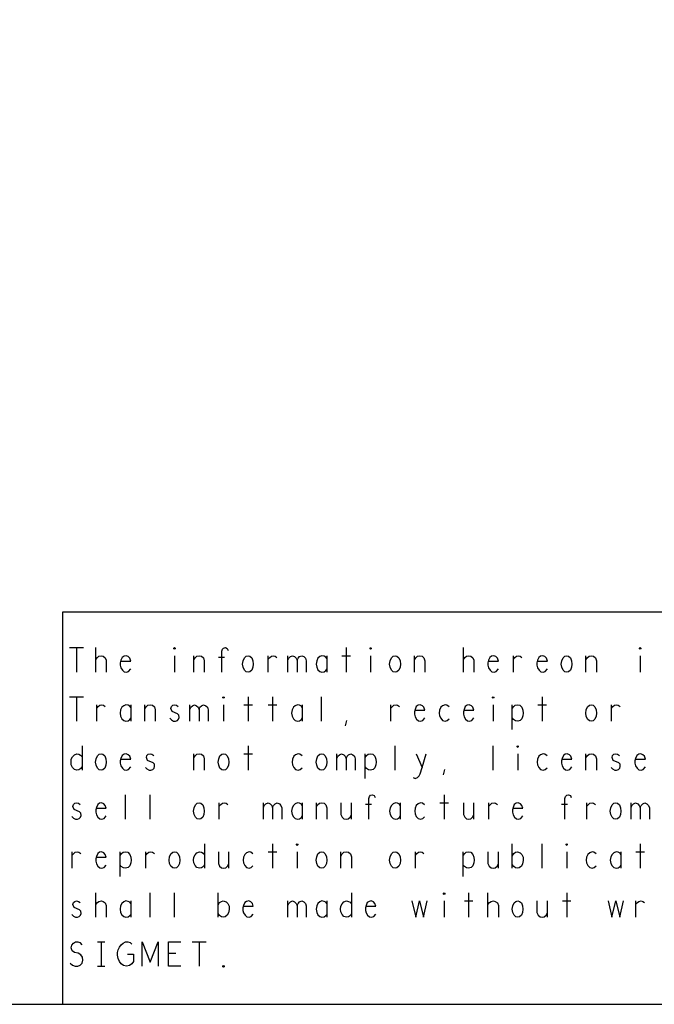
# Model space of a CAD drawing. Extents: x 179 to 509, y 207 to 417.
# Tile 9 of 14: x 408 to 433, y 207 to 248. Entities that reach past the tile are written whole.
import ezdxf

# ---------------------------------------------------------------- set-up
doc = ezdxf.new("R2010")
doc.units = 0
doc.layers.add('RVP8-IFD_G_bassy_art', color=2, linetype='CONTINUOUS')

msp = doc.modelspace()

# ---------------------------------------------------------------- linework, layer by layer
at = {"layer": 'RVP8-IFD_G_bassy_art'}
for points in [[(179.3, 207.35), (509.3, 207.35), (509.3, 417.35), (179.3, 417.35), (179.3, 207.35), (179.3, 207.35)], [(413.875, 221.833), (413.85, 221.85), (413.85, 221.883), (413.875, 221.9), (413.9, 221.883), (413.9, 221.85), (413.875, 221.833)], [(421.875, 221.833), (421.85, 221.85), (421.85, 221.883), (421.875, 221.9), (421.9, 221.883), (421.9, 221.85), (421.875, 221.833)], [(432.875, 221.833), (432.85, 221.85), (432.85, 221.883), (432.875, 221.9), (432.9, 221.883), (432.9, 221.85), (432.875, 221.833)], [(416.875, 220.9), (416.8, 220.917), (416.725, 220.983), (416.675, 221.1), (416.65, 221.233), (416.675, 221.367), (416.725, 221.483), (416.8, 221.55), (416.875, 221.567), (416.95, 221.55), (417.025, 221.483), (417.075, 221.367), (417.088, 221.233), (417.075, 221.1), (417.025, 220.983), (416.95, 220.917), (416.875, 220.9)], [(422.875, 220.9), (422.8, 220.917), (422.725, 220.983), (422.675, 221.1), (422.65, 221.233), (422.675, 221.367), (422.725, 221.483), (422.8, 221.55), (422.875, 221.567), (422.95, 221.55), (423.025, 221.483), (423.075, 221.367), (423.088, 221.233), (423.075, 221.1), (423.025, 220.983), (422.95, 220.917), (422.875, 220.9)], [(429.875, 220.9), (429.8, 220.917), (429.725, 220.983), (429.675, 221.1), (429.65, 221.233), (429.675, 221.367), (429.725, 221.483), (429.8, 221.55), (429.875, 221.567), (429.95, 221.55), (430.025, 221.483), (430.075, 221.367), (430.088, 221.233), (430.075, 221.1), (430.025, 220.983), (429.95, 220.917), (429.875, 220.9)], [(415.875, 219.833), (415.85, 219.85), (415.85, 219.883), (415.875, 219.9), (415.9, 219.883), (415.9, 219.85), (415.875, 219.833)], [(426.875, 219.833), (426.85, 219.85), (426.85, 219.883), (426.875, 219.9), (426.9, 219.883), (426.9, 219.85), (426.875, 219.833)], [(430.875, 218.9), (430.8, 218.917), (430.725, 218.983), (430.675, 219.1), (430.65, 219.233), (430.675, 219.367), (430.725, 219.483), (430.8, 219.55), (430.875, 219.567), (430.95, 219.55), (431.025, 219.483), (431.075, 219.367), (431.088, 219.233), (431.075, 219.1), (431.025, 218.983), (430.95, 218.917), (430.875, 218.9)], [(427.875, 217.833), (427.85, 217.85), (427.85, 217.883), (427.875, 217.9), (427.9, 217.883), (427.9, 217.85), (427.875, 217.833)], [(410.875, 216.9), (410.8, 216.917), (410.725, 216.983), (410.675, 217.1), (410.65, 217.233), (410.675, 217.367), (410.725, 217.483), (410.8, 217.55), (410.875, 217.567), (410.95, 217.55), (411.025, 217.483), (411.075, 217.367), (411.088, 217.233), (411.075, 217.1), (411.025, 216.983), (410.95, 216.917), (410.875, 216.9)], [(415.875, 216.9), (415.8, 216.917), (415.725, 216.983), (415.675, 217.1), (415.65, 217.233), (415.675, 217.367), (415.725, 217.483), (415.8, 217.55), (415.875, 217.567), (415.95, 217.55), (416.025, 217.483), (416.075, 217.367), (416.088, 217.233), (416.075, 217.1), (416.025, 216.983), (415.95, 216.917), (415.875, 216.9)], [(419.875, 216.9), (419.8, 216.917), (419.725, 216.983), (419.675, 217.1), (419.65, 217.233), (419.675, 217.367), (419.725, 217.483), (419.8, 217.55), (419.875, 217.567), (419.95, 217.55), (420.025, 217.483), (420.075, 217.367), (420.088, 217.233), (420.075, 217.1), (420.025, 216.983), (419.95, 216.917), (419.875, 216.9)], [(414.875, 214.9), (414.8, 214.917), (414.725, 214.983), (414.675, 215.1), (414.65, 215.233), (414.675, 215.367), (414.725, 215.483), (414.8, 215.55), (414.875, 215.567), (414.95, 215.55), (415.025, 215.483), (415.075, 215.367), (415.088, 215.233), (415.075, 215.1), (415.025, 214.983), (414.95, 214.917), (414.875, 214.9)], [(431.875, 214.9), (431.8, 214.917), (431.725, 214.983), (431.675, 215.1), (431.65, 215.233), (431.675, 215.367), (431.725, 215.483), (431.8, 215.55), (431.875, 215.567), (431.95, 215.55), (432.025, 215.483), (432.075, 215.367), (432.088, 215.233), (432.075, 215.1), (432.025, 214.983), (431.95, 214.917), (431.875, 214.9)], [(418.875, 213.833), (418.85, 213.85), (418.85, 213.883), (418.875, 213.9), (418.9, 213.883), (418.9, 213.85), (418.875, 213.833)], [(429.875, 213.833), (429.85, 213.85), (429.85, 213.883), (429.875, 213.9), (429.9, 213.883), (429.9, 213.85), (429.875, 213.833)], [(413.875, 212.9), (413.8, 212.917), (413.725, 212.983), (413.675, 213.1), (413.65, 213.233), (413.675, 213.367), (413.725, 213.483), (413.8, 213.55), (413.875, 213.567), (413.95, 213.55), (414.025, 213.483), (414.075, 213.367), (414.088, 213.233), (414.075, 213.1), (414.025, 212.983), (413.95, 212.917), (413.875, 212.9)], [(419.875, 212.9), (419.8, 212.917), (419.725, 212.983), (419.675, 213.1), (419.65, 213.233), (419.675, 213.367), (419.725, 213.483), (419.8, 213.55), (419.875, 213.567), (419.95, 213.55), (420.025, 213.483), (420.075, 213.367), (420.088, 213.233), (420.075, 213.1), (420.025, 212.983), (419.95, 212.917), (419.875, 212.9)], [(422.875, 212.9), (422.8, 212.917), (422.725, 212.983), (422.675, 213.1), (422.65, 213.233), (422.675, 213.367), (422.725, 213.483), (422.8, 213.55), (422.875, 213.567), (422.95, 213.55), (423.025, 213.483), (423.075, 213.367), (423.088, 213.233), (423.075, 213.1), (423.025, 212.983), (422.95, 212.917), (422.875, 212.9)], [(424.875, 211.833), (424.85, 211.85), (424.85, 211.883), (424.875, 211.9), (424.9, 211.883), (424.9, 211.85), (424.875, 211.833)], [(427.875, 210.9), (427.8, 210.917), (427.725, 210.983), (427.675, 211.1), (427.65, 211.233), (427.675, 211.367), (427.725, 211.483), (427.8, 211.55), (427.875, 211.567), (427.95, 211.55), (428.025, 211.483), (428.075, 211.367), (428.088, 211.233), (428.075, 211.1), (428.025, 210.983), (427.95, 210.917), (427.875, 210.9)], [(415.875, 208.867), (415.85, 208.883), (415.85, 208.917), (415.875, 208.933), (415.9, 208.917), (415.9, 208.883), (415.875, 208.867), (415.875, 208.867)]]:
    msp.add_lwpolyline(points, close=True, dxfattribs=at)
for points in [[(447.3, 223.35), (409.3, 223.35), (409.3, 207.35)], [(409.588, 221.9), (410.162, 221.9)], [(409.875, 221.9), (409.875, 220.9)], [(410.662, 220.9), (410.662, 221.9)], [(415.8, 220.9), (415.8, 221.75), (415.825, 221.833), (415.875, 221.883), (415.95, 221.9), (416.025, 221.867), (416.062, 221.783)], [(420.875, 221.9), (420.875, 220.9)], [(425.662, 220.9), (425.662, 221.9)], [(410.662, 221.417), (410.725, 221.5), (410.788, 221.55), (410.888, 221.567), (410.962, 221.55), (411.05, 221.483), (411.088, 221.383), (411.088, 220.9)], [(411.688, 221.35), (412.088, 221.35), (412.05, 221.467), (411.988, 221.533), (411.9, 221.567), (411.812, 221.55), (411.738, 221.5), (411.688, 221.383), (411.662, 221.283), (411.662, 221.183), (411.688, 221.083), (411.75, 220.983), (411.825, 220.917), (411.913, 220.9), (412, 220.933), (412.088, 221.033)], [(413.875, 221.567), (413.875, 220.9)], [(414.662, 220.9), (414.662, 221.567)], [(414.662, 221.4), (414.712, 221.483), (414.788, 221.55), (414.888, 221.567), (414.975, 221.55), (415.05, 221.483), (415.088, 221.367), (415.088, 220.9)], [(415.912, 221.5), (415.662, 221.5)], [(417.7, 220.9), (417.7, 221.567)], [(417.7, 221.433), (417.762, 221.5), (417.825, 221.55), (417.912, 221.567), (417.975, 221.55), (418.05, 221.5)], [(418.5, 220.9), (418.5, 221.567)], [(418.5, 221.383), (418.537, 221.467), (418.6, 221.533), (418.688, 221.567), (418.775, 221.533), (418.838, 221.467), (418.875, 221.383), (418.875, 220.9)], [(418.875, 221.383), (418.912, 221.467), (418.975, 221.533), (419.062, 221.567), (419.15, 221.533), (419.213, 221.467), (419.25, 221.367), (419.25, 220.9)], [(420.1, 221.45), (420.05, 221.517), (419.975, 221.55), (419.888, 221.567), (419.8, 221.533), (419.725, 221.467), (419.675, 221.367), (419.65, 221.233), (419.675, 221.1), (419.725, 221), (419.8, 220.933), (419.888, 220.9), (419.975, 220.917), (420.05, 220.967), (420.1, 221.033)], [(420.1, 220.9), (420.1, 221.567)], [(420.7, 221.567), (421.05, 221.567)], [(421.875, 221.567), (421.875, 220.9)], [(423.662, 220.9), (423.662, 221.567)], [(423.662, 221.4), (423.713, 221.483), (423.788, 221.55), (423.888, 221.567), (423.975, 221.55), (424.05, 221.483), (424.088, 221.367), (424.088, 220.9)], [(425.662, 221.417), (425.725, 221.5), (425.788, 221.55), (425.888, 221.567), (425.962, 221.55), (426.05, 221.483), (426.088, 221.383), (426.088, 220.9)], [(426.688, 221.35), (427.088, 221.35), (427.05, 221.467), (426.988, 221.533), (426.9, 221.567), (426.812, 221.55), (426.738, 221.5), (426.688, 221.383), (426.662, 221.283), (426.662, 221.183), (426.688, 221.083), (426.75, 220.983), (426.825, 220.917), (426.913, 220.9), (427, 220.933), (427.088, 221.033)], [(427.7, 220.9), (427.7, 221.567)], [(427.7, 221.433), (427.762, 221.5), (427.825, 221.55), (427.912, 221.567), (427.975, 221.55), (428.05, 221.5)], [(428.688, 221.35), (429.088, 221.35), (429.05, 221.467), (428.988, 221.533), (428.9, 221.567), (428.812, 221.55), (428.738, 221.5), (428.688, 221.383), (428.662, 221.283), (428.662, 221.183), (428.688, 221.083), (428.75, 220.983), (428.825, 220.917), (428.912, 220.9), (429, 220.933), (429.088, 221.033)], [(430.662, 220.9), (430.662, 221.567)], [(430.662, 221.4), (430.712, 221.483), (430.788, 221.55), (430.888, 221.567), (430.975, 221.55), (431.05, 221.483), (431.088, 221.367), (431.088, 220.9)], [(432.875, 221.567), (432.875, 220.9)], [(409.588, 219.9), (410.162, 219.9)], [(409.875, 219.9), (409.875, 218.9)], [(416.875, 219.9), (416.875, 218.9)], [(417.875, 219.9), (417.875, 218.9)], [(419.875, 218.9), (419.875, 219.9)], [(428.875, 219.9), (428.875, 218.9)], [(410.7, 218.9), (410.7, 219.567)], [(410.7, 219.433), (410.762, 219.5), (410.825, 219.55), (410.912, 219.567), (410.975, 219.55), (411.05, 219.5)], [(412.1, 219.45), (412.05, 219.517), (411.975, 219.55), (411.888, 219.567), (411.8, 219.533), (411.725, 219.467), (411.675, 219.367), (411.65, 219.233), (411.675, 219.1), (411.725, 219), (411.8, 218.933), (411.888, 218.9), (411.975, 218.917), (412.05, 218.967), (412.1, 219.033)], [(412.1, 218.9), (412.1, 219.567)], [(412.662, 218.9), (412.662, 219.567)], [(412.662, 219.4), (412.712, 219.483), (412.788, 219.55), (412.888, 219.567), (412.975, 219.55), (413.05, 219.483), (413.088, 219.367), (413.088, 218.9)], [(413.688, 219.017), (413.75, 218.95), (413.838, 218.9), (413.912, 218.9), (413.988, 218.933), (414.038, 218.983), (414.062, 219.05), (414.05, 219.15), (414, 219.2), (413.775, 219.3), (413.725, 219.417), (413.75, 219.5), (413.8, 219.55), (413.875, 219.567), (413.95, 219.55), (414.025, 219.5)], [(414.5, 218.9), (414.5, 219.567)], [(414.5, 219.383), (414.537, 219.467), (414.6, 219.533), (414.688, 219.567), (414.775, 219.533), (414.838, 219.467), (414.875, 219.383), (414.875, 218.9)], [(414.875, 219.383), (414.912, 219.467), (414.975, 219.533), (415.062, 219.567), (415.15, 219.533), (415.213, 219.467), (415.25, 219.367), (415.25, 218.9)], [(415.875, 219.567), (415.875, 218.9)], [(416.7, 219.567), (417.05, 219.567)], [(417.7, 219.567), (418.05, 219.567)], [(419.1, 219.45), (419.05, 219.517), (418.975, 219.55), (418.888, 219.567), (418.8, 219.533), (418.725, 219.467), (418.675, 219.367), (418.65, 219.233), (418.675, 219.1), (418.725, 219), (418.8, 218.933), (418.888, 218.9), (418.975, 218.917), (419.05, 218.967), (419.1, 219.033)], [(419.1, 218.9), (419.1, 219.567)], [(422.7, 218.9), (422.7, 219.567)], [(422.7, 219.433), (422.762, 219.5), (422.825, 219.55), (422.912, 219.567), (422.975, 219.55), (423.05, 219.5)], [(423.688, 219.35), (424.088, 219.35), (424.05, 219.467), (423.988, 219.533), (423.9, 219.567), (423.812, 219.55), (423.738, 219.5), (423.688, 219.383), (423.662, 219.283), (423.662, 219.183), (423.688, 219.083), (423.75, 218.983), (423.825, 218.917), (423.912, 218.9), (424, 218.933), (424.088, 219.033)], [(425.075, 219.483), (424.988, 219.55), (424.912, 219.567), (424.812, 219.533), (424.738, 219.467), (424.688, 219.35), (424.675, 219.233), (424.688, 219.117), (424.738, 219.017), (424.812, 218.933), (424.912, 218.9), (425, 218.933), (425.075, 219)], [(425.688, 219.35), (426.088, 219.35), (426.05, 219.467), (425.988, 219.533), (425.9, 219.567), (425.813, 219.55), (425.738, 219.5), (425.688, 219.383), (425.662, 219.283), (425.662, 219.183), (425.688, 219.083), (425.75, 218.983), (425.825, 218.917), (425.912, 218.9), (426, 218.933), (426.088, 219.033)], [(426.875, 219.567), (426.875, 218.9)], [(427.65, 218.567), (427.65, 219.567)], [(427.65, 219.417), (427.712, 219.5), (427.775, 219.55), (427.875, 219.567), (427.962, 219.55), (428.05, 219.467), (428.088, 219.35), (428.1, 219.233), (428.088, 219.117), (428.05, 219), (427.975, 218.933), (427.875, 218.9), (427.788, 218.917), (427.7, 218.967), (427.65, 219.033)], [(428.7, 219.567), (429.05, 219.567)], [(431.7, 218.9), (431.7, 219.567)], [(431.7, 219.433), (431.762, 219.5), (431.825, 219.55), (431.913, 219.567), (431.975, 219.55), (432.05, 219.5)], [(420.85, 218.717), (420.9, 218.933)], [(410.1, 217.9), (410.1, 216.9)], [(416.875, 217.9), (416.875, 216.9)], [(422.875, 216.9), (422.875, 217.9)], [(426.875, 216.9), (426.875, 217.9)], [(410.1, 217.05), (410.05, 216.967), (409.975, 216.917), (409.888, 216.9), (409.788, 216.933), (409.712, 217.017), (409.662, 217.117), (409.65, 217.233), (409.662, 217.35), (409.712, 217.45), (409.788, 217.533), (409.888, 217.567), (409.975, 217.55), (410.038, 217.517), (410.1, 217.45)], [(411.688, 217.35), (412.088, 217.35), (412.05, 217.467), (411.988, 217.533), (411.9, 217.567), (411.812, 217.55), (411.738, 217.5), (411.688, 217.383), (411.662, 217.283), (411.662, 217.183), (411.688, 217.083), (411.75, 216.983), (411.825, 216.917), (411.913, 216.9), (412, 216.933), (412.088, 217.033)], [(412.688, 217.017), (412.75, 216.95), (412.838, 216.9), (412.912, 216.9), (412.988, 216.933), (413.038, 216.983), (413.062, 217.05), (413.05, 217.15), (413, 217.2), (412.775, 217.3), (412.725, 217.417), (412.75, 217.5), (412.8, 217.55), (412.875, 217.567), (412.95, 217.55), (413.025, 217.5)], [(414.662, 216.9), (414.662, 217.567)], [(414.662, 217.4), (414.712, 217.483), (414.788, 217.55), (414.888, 217.567), (414.975, 217.55), (415.05, 217.483), (415.088, 217.367), (415.088, 216.9)], [(416.7, 217.567), (417.05, 217.567)], [(419.075, 217.483), (418.988, 217.55), (418.912, 217.567), (418.812, 217.533), (418.738, 217.467), (418.688, 217.35), (418.675, 217.233), (418.688, 217.117), (418.738, 217.017), (418.812, 216.933), (418.912, 216.9), (419, 216.933), (419.075, 217)], [(420.5, 216.9), (420.5, 217.567)], [(420.5, 217.383), (420.537, 217.467), (420.6, 217.533), (420.688, 217.567), (420.775, 217.533), (420.838, 217.467), (420.875, 217.383), (420.875, 216.9)], [(420.875, 217.383), (420.912, 217.467), (420.975, 217.533), (421.062, 217.567), (421.15, 217.533), (421.213, 217.467), (421.25, 217.367), (421.25, 216.9)], [(421.65, 216.567), (421.65, 217.567)], [(421.65, 217.417), (421.712, 217.5), (421.775, 217.55), (421.875, 217.567), (421.962, 217.55), (422.05, 217.467), (422.088, 217.35), (422.1, 217.233), (422.088, 217.117), (422.05, 217), (421.975, 216.933), (421.875, 216.9), (421.788, 216.917), (421.7, 216.967), (421.65, 217.033)], [(423.612, 216.6), (423.688, 216.567), (423.788, 216.6), (423.85, 216.667), (423.9, 216.75), (423.975, 217.017), (424.138, 217.567)], [(423.738, 217.567), (423.975, 217.017)], [(427.875, 217.567), (427.875, 216.9)], [(429.075, 217.483), (428.988, 217.55), (428.912, 217.567), (428.812, 217.533), (428.738, 217.467), (428.688, 217.35), (428.675, 217.233), (428.688, 217.117), (428.738, 217.017), (428.812, 216.933), (428.912, 216.9), (429, 216.933), (429.075, 217)], [(429.688, 217.35), (430.088, 217.35), (430.05, 217.467), (429.988, 217.533), (429.9, 217.567), (429.812, 217.55), (429.738, 217.5), (429.688, 217.383), (429.662, 217.283), (429.662, 217.183), (429.688, 217.083), (429.75, 216.983), (429.825, 216.917), (429.912, 216.9), (430, 216.933), (430.088, 217.033)], [(430.662, 216.9), (430.662, 217.567)], [(430.662, 217.4), (430.712, 217.483), (430.788, 217.55), (430.888, 217.567), (430.975, 217.55), (431.05, 217.483), (431.088, 217.367), (431.088, 216.9)], [(431.688, 217.017), (431.75, 216.95), (431.838, 216.9), (431.913, 216.9), (431.988, 216.933), (432.038, 216.983), (432.062, 217.05), (432.05, 217.15), (432, 217.2), (431.775, 217.3), (431.725, 217.417), (431.75, 217.5), (431.8, 217.55), (431.875, 217.567), (431.95, 217.55), (432.025, 217.5)], [(432.688, 217.35), (433.088, 217.35), (433.05, 217.467), (432.988, 217.533), (432.9, 217.567), (432.812, 217.55), (432.738, 217.5), (432.688, 217.383), (432.662, 217.283), (432.662, 217.183), (432.688, 217.083), (432.75, 216.983), (432.825, 216.917), (432.912, 216.9), (433, 216.933), (433.088, 217.033)], [(424.85, 216.717), (424.9, 216.933)], [(411.875, 214.9), (411.875, 215.9)], [(412.875, 214.9), (412.875, 215.9)], [(421.8, 214.9), (421.8, 215.75), (421.825, 215.833), (421.875, 215.883), (421.95, 215.9), (422.025, 215.867), (422.062, 215.783)], [(424.875, 215.9), (424.875, 214.9)], [(429.8, 214.9), (429.8, 215.75), (429.825, 215.833), (429.875, 215.883), (429.95, 215.9), (430.025, 215.867), (430.062, 215.783)], [(409.688, 215.017), (409.75, 214.95), (409.838, 214.9), (409.912, 214.9), (409.988, 214.933), (410.038, 214.983), (410.062, 215.05), (410.05, 215.15), (410, 215.2), (409.775, 215.3), (409.725, 215.417), (409.75, 215.5), (409.8, 215.55), (409.875, 215.567), (409.95, 215.55), (410.025, 215.5)], [(410.688, 215.35), (411.088, 215.35), (411.05, 215.467), (410.988, 215.533), (410.9, 215.567), (410.813, 215.55), (410.738, 215.5), (410.688, 215.383), (410.662, 215.283), (410.662, 215.183), (410.688, 215.083), (410.75, 214.983), (410.825, 214.917), (410.912, 214.9), (411, 214.933), (411.088, 215.033)], [(415.7, 214.9), (415.7, 215.567)], [(415.7, 215.433), (415.762, 215.5), (415.825, 215.55), (415.912, 215.567), (415.975, 215.55), (416.05, 215.5)], [(417.5, 214.9), (417.5, 215.567)], [(417.5, 215.383), (417.537, 215.467), (417.6, 215.533), (417.688, 215.567), (417.775, 215.533), (417.838, 215.467), (417.875, 215.383), (417.875, 214.9)], [(417.875, 215.383), (417.912, 215.467), (417.975, 215.533), (418.062, 215.567), (418.15, 215.533), (418.213, 215.467), (418.25, 215.367), (418.25, 214.9)], [(419.1, 215.45), (419.05, 215.517), (418.975, 215.55), (418.888, 215.567), (418.8, 215.533), (418.725, 215.467), (418.675, 215.367), (418.65, 215.233), (418.675, 215.1), (418.725, 215), (418.8, 214.933), (418.888, 214.9), (418.975, 214.917), (419.05, 214.967), (419.1, 215.033)], [(419.1, 214.9), (419.1, 215.567)], [(419.662, 214.9), (419.662, 215.567)], [(419.662, 215.4), (419.712, 215.483), (419.788, 215.55), (419.888, 215.567), (419.975, 215.55), (420.05, 215.483), (420.088, 215.367), (420.088, 214.9)], [(420.662, 215.567), (420.662, 215.1), (420.712, 214.983), (420.788, 214.917), (420.875, 214.9), (420.962, 214.917), (421.038, 214.983), (421.088, 215.1)], [(421.088, 214.9), (421.088, 215.567)], [(421.913, 215.5), (421.662, 215.5)], [(423.1, 215.45), (423.05, 215.517), (422.975, 215.55), (422.888, 215.567), (422.8, 215.533), (422.725, 215.467), (422.675, 215.367), (422.65, 215.233), (422.675, 215.1), (422.725, 215), (422.8, 214.933), (422.888, 214.9), (422.975, 214.917), (423.05, 214.967), (423.1, 215.033)], [(423.1, 214.9), (423.1, 215.567)], [(424.075, 215.483), (423.988, 215.55), (423.912, 215.567), (423.812, 215.533), (423.738, 215.467), (423.688, 215.35), (423.675, 215.233), (423.688, 215.117), (423.738, 215.017), (423.812, 214.933), (423.912, 214.9), (424, 214.933), (424.075, 215)], [(424.7, 215.567), (425.05, 215.567)], [(425.662, 215.567), (425.662, 215.1), (425.712, 214.983), (425.788, 214.917), (425.875, 214.9), (425.962, 214.917), (426.038, 214.983), (426.088, 215.1)], [(426.088, 214.9), (426.088, 215.567)], [(426.7, 214.9), (426.7, 215.567)], [(426.7, 215.433), (426.762, 215.5), (426.825, 215.55), (426.913, 215.567), (426.975, 215.55), (427.05, 215.5)], [(427.688, 215.35), (428.088, 215.35), (428.05, 215.467), (427.988, 215.533), (427.9, 215.567), (427.812, 215.55), (427.738, 215.5), (427.688, 215.383), (427.662, 215.283), (427.662, 215.183), (427.688, 215.083), (427.75, 214.983), (427.825, 214.917), (427.912, 214.9), (428, 214.933), (428.088, 215.033)], [(429.912, 215.5), (429.662, 215.5)], [(430.7, 214.9), (430.7, 215.567)], [(430.7, 215.433), (430.762, 215.5), (430.825, 215.55), (430.912, 215.567), (430.975, 215.55), (431.05, 215.5)], [(432.5, 214.9), (432.5, 215.567)], [(432.5, 215.383), (432.537, 215.467), (432.6, 215.533), (432.688, 215.567), (432.775, 215.533), (432.838, 215.467), (432.875, 215.383), (432.875, 214.9)], [(432.875, 215.383), (432.912, 215.467), (432.975, 215.533), (433.062, 215.567), (433.15, 215.533), (433.213, 215.467), (433.25, 215.367), (433.25, 214.9)], [(415.1, 213.9), (415.1, 212.9)], [(417.875, 213.9), (417.875, 212.9)], [(427.65, 212.9), (427.65, 213.9)], [(428.875, 212.9), (428.875, 213.9)], [(432.875, 213.9), (432.875, 212.9)], [(409.7, 212.9), (409.7, 213.567)], [(409.7, 213.433), (409.762, 213.5), (409.825, 213.55), (409.912, 213.567), (409.975, 213.55), (410.05, 213.5)], [(410.688, 213.35), (411.088, 213.35), (411.05, 213.467), (410.988, 213.533), (410.9, 213.567), (410.813, 213.55), (410.738, 213.5), (410.688, 213.383), (410.662, 213.283), (410.662, 213.183), (410.688, 213.083), (410.75, 212.983), (410.825, 212.917), (410.912, 212.9), (411, 212.933), (411.088, 213.033)], [(411.65, 212.567), (411.65, 213.567)], [(411.65, 213.417), (411.712, 213.5), (411.775, 213.55), (411.875, 213.567), (411.962, 213.55), (412.05, 213.467), (412.088, 213.35), (412.1, 213.233), (412.088, 213.117), (412.05, 213), (411.975, 212.933), (411.875, 212.9), (411.788, 212.917), (411.7, 212.967), (411.65, 213.033)], [(412.7, 212.9), (412.7, 213.567)], [(412.7, 213.433), (412.762, 213.5), (412.825, 213.55), (412.912, 213.567), (412.975, 213.55), (413.05, 213.5)], [(415.1, 213.05), (415.05, 212.967), (414.975, 212.917), (414.888, 212.9), (414.788, 212.933), (414.712, 213.017), (414.662, 213.117), (414.65, 213.233), (414.662, 213.35), (414.712, 213.45), (414.788, 213.533), (414.888, 213.567), (414.975, 213.55), (415.038, 213.517), (415.1, 213.45)], [(415.662, 213.567), (415.662, 213.1), (415.712, 212.983), (415.788, 212.917), (415.875, 212.9), (415.962, 212.917), (416.038, 212.983), (416.088, 213.1)], [(416.088, 212.9), (416.088, 213.567)], [(417.075, 213.483), (416.988, 213.55), (416.913, 213.567), (416.812, 213.533), (416.738, 213.467), (416.688, 213.35), (416.675, 213.233), (416.688, 213.117), (416.738, 213.017), (416.812, 212.933), (416.913, 212.9), (417, 212.933), (417.075, 213)], [(417.7, 213.567), (418.05, 213.567)], [(418.875, 213.567), (418.875, 212.9)], [(420.662, 212.9), (420.662, 213.567)], [(420.662, 213.4), (420.712, 213.483), (420.788, 213.55), (420.888, 213.567), (420.975, 213.55), (421.05, 213.483), (421.088, 213.367), (421.088, 212.9)], [(423.7, 212.9), (423.7, 213.567)], [(423.7, 213.433), (423.762, 213.5), (423.825, 213.55), (423.912, 213.567), (423.975, 213.55), (424.05, 213.5)], [(425.65, 212.567), (425.65, 213.567)], [(425.65, 213.417), (425.712, 213.5), (425.775, 213.55), (425.875, 213.567), (425.962, 213.55), (426.05, 213.467), (426.088, 213.35), (426.1, 213.233), (426.088, 213.117), (426.05, 213), (425.975, 212.933), (425.875, 212.9), (425.788, 212.917), (425.7, 212.967), (425.65, 213.033)], [(426.662, 213.567), (426.662, 213.1), (426.712, 212.983), (426.788, 212.917), (426.875, 212.9), (426.962, 212.917), (427.038, 212.983), (427.088, 213.1)], [(427.088, 212.9), (427.088, 213.567)], [(427.65, 213.4), (427.712, 213.5), (427.788, 213.55), (427.862, 213.567), (427.975, 213.533), (428.05, 213.467), (428.1, 213.35), (428.1, 213.217), (428.075, 213.083), (428.025, 212.983), (427.938, 212.917), (427.862, 212.9), (427.788, 212.917), (427.712, 212.967), (427.65, 213.05)], [(429.875, 213.567), (429.875, 212.9)], [(431.075, 213.483), (430.988, 213.55), (430.912, 213.567), (430.813, 213.533), (430.738, 213.467), (430.688, 213.35), (430.675, 213.233), (430.688, 213.117), (430.738, 213.017), (430.813, 212.933), (430.912, 212.9), (431, 212.933), (431.075, 213)], [(432.1, 213.45), (432.05, 213.517), (431.975, 213.55), (431.888, 213.567), (431.8, 213.533), (431.725, 213.467), (431.675, 213.367), (431.65, 213.233), (431.675, 213.1), (431.725, 213), (431.8, 212.933), (431.888, 212.9), (431.975, 212.917), (432.05, 212.967), (432.1, 213.033)], [(432.1, 212.9), (432.1, 213.567)], [(432.7, 213.567), (433.05, 213.567)], [(410.662, 210.9), (410.662, 211.9)], [(412.875, 210.9), (412.875, 211.9)], [(413.875, 210.9), (413.875, 211.9)], [(415.65, 210.9), (415.65, 211.9)], [(421.1, 211.9), (421.1, 210.9)], [(425.875, 211.9), (425.875, 210.9)], [(426.662, 210.9), (426.662, 211.9)], [(429.875, 211.9), (429.875, 210.9)], [(409.688, 211.017), (409.75, 210.95), (409.838, 210.9), (409.912, 210.9), (409.988, 210.933), (410.038, 210.983), (410.062, 211.05), (410.05, 211.15), (410, 211.2), (409.775, 211.3), (409.725, 211.417), (409.75, 211.5), (409.8, 211.55), (409.875, 211.567), (409.95, 211.55), (410.025, 211.5)], [(410.662, 211.417), (410.725, 211.5), (410.788, 211.55), (410.888, 211.567), (410.962, 211.55), (411.05, 211.483), (411.088, 211.383), (411.088, 210.9)], [(412.1, 211.45), (412.05, 211.517), (411.975, 211.55), (411.888, 211.567), (411.8, 211.533), (411.725, 211.467), (411.675, 211.367), (411.65, 211.233), (411.675, 211.1), (411.725, 211), (411.8, 210.933), (411.888, 210.9), (411.975, 210.917), (412.05, 210.967), (412.1, 211.033)], [(412.1, 210.9), (412.1, 211.567)], [(415.65, 211.4), (415.712, 211.5), (415.788, 211.55), (415.862, 211.567), (415.975, 211.533), (416.05, 211.467), (416.1, 211.35), (416.1, 211.217), (416.075, 211.083), (416.025, 210.983), (415.938, 210.917), (415.862, 210.9), (415.788, 210.917), (415.712, 210.967), (415.65, 211.05)], [(416.688, 211.35), (417.088, 211.35), (417.05, 211.467), (416.988, 211.533), (416.9, 211.567), (416.812, 211.55), (416.738, 211.5), (416.688, 211.383), (416.662, 211.283), (416.662, 211.183), (416.688, 211.083), (416.75, 210.983), (416.825, 210.917), (416.913, 210.9), (417, 210.933), (417.088, 211.033)], [(418.5, 210.9), (418.5, 211.567)], [(418.5, 211.383), (418.537, 211.467), (418.6, 211.533), (418.688, 211.567), (418.775, 211.533), (418.838, 211.467), (418.875, 211.383), (418.875, 210.9)], [(418.875, 211.383), (418.912, 211.467), (418.975, 211.533), (419.062, 211.567), (419.15, 211.533), (419.213, 211.467), (419.25, 211.367), (419.25, 210.9)], [(420.1, 211.45), (420.05, 211.517), (419.975, 211.55), (419.888, 211.567), (419.8, 211.533), (419.725, 211.467), (419.675, 211.367), (419.65, 211.233), (419.675, 211.1), (419.725, 211), (419.8, 210.933), (419.888, 210.9), (419.975, 210.917), (420.05, 210.967), (420.1, 211.033)], [(420.1, 210.9), (420.1, 211.567)], [(421.1, 211.05), (421.05, 210.967), (420.975, 210.917), (420.888, 210.9), (420.788, 210.933), (420.712, 211.017), (420.662, 211.117), (420.65, 211.233), (420.662, 211.35), (420.712, 211.45), (420.788, 211.533), (420.888, 211.567), (420.975, 211.55), (421.038, 211.517), (421.1, 211.45)], [(421.688, 211.35), (422.088, 211.35), (422.05, 211.467), (421.988, 211.533), (421.9, 211.567), (421.812, 211.55), (421.738, 211.5), (421.688, 211.383), (421.662, 211.283), (421.662, 211.183), (421.688, 211.083), (421.75, 210.983), (421.825, 210.917), (421.913, 210.9), (422, 210.933), (422.088, 211.033)], [(423.562, 211.567), (423.713, 210.9), (423.875, 211.567), (424.038, 210.9), (424.188, 211.567)], [(424.875, 211.567), (424.875, 210.9)], [(425.7, 211.567), (426.05, 211.567)], [(426.662, 211.417), (426.725, 211.5), (426.788, 211.55), (426.888, 211.567), (426.962, 211.55), (427.05, 211.483), (427.088, 211.383), (427.088, 210.9)], [(428.662, 211.567), (428.662, 211.1), (428.713, 210.983), (428.788, 210.917), (428.875, 210.9), (428.962, 210.917), (429.038, 210.983), (429.088, 211.1)], [(429.088, 210.9), (429.088, 211.567)], [(429.7, 211.567), (430.05, 211.567)], [(431.562, 211.567), (431.712, 210.9), (431.875, 211.567), (432.038, 210.9), (432.188, 211.567)], [(432.7, 210.9), (432.7, 211.567)], [(432.7, 211.433), (432.762, 211.5), (432.825, 211.55), (432.912, 211.567), (432.975, 211.55), (433.05, 211.5)], [(409.612, 209.033), (409.712, 208.95), (409.825, 208.9), (409.925, 208.9), (410.025, 208.95), (410.1, 209.033), (410.138, 209.15), (410.113, 209.267), (410.05, 209.367), (409.938, 209.433), (409.788, 209.467), (409.7, 209.533), (409.662, 209.65), (409.688, 209.767), (409.75, 209.85), (409.838, 209.9), (409.925, 209.9), (410.012, 209.867), (410.088, 209.783)], [(410.725, 209.9), (411.025, 209.9)], [(410.875, 209.9), (410.875, 208.9)], [(411.95, 209.4), (412.2, 209.4), (412.2, 209.1), (412.125, 209), (412.038, 208.933), (411.913, 208.9), (411.788, 208.933), (411.7, 209), (411.625, 209.1), (411.575, 209.217), (411.55, 209.35), (411.55, 209.467), (411.575, 209.567), (411.625, 209.683), (411.7, 209.783), (411.775, 209.85), (411.875, 209.9), (411.962, 209.9), (412.062, 209.867), (412.138, 209.8)], [(412.55, 208.9), (412.55, 209.9), (412.875, 209.067), (413.2, 209.9), (413.2, 208.9)], [(414.125, 208.9), (413.625, 208.9), (413.625, 209.9), (414.125, 209.9)], [(414.588, 209.9), (415.162, 209.9)], [(414.875, 209.9), (414.875, 208.9)], [(413.925, 209.417), (413.625, 209.417)], [(410.725, 208.9), (411.025, 208.9)]]:
    msp.add_lwpolyline(points, dxfattribs=at)

doc.saveas('drawing.dxf')
